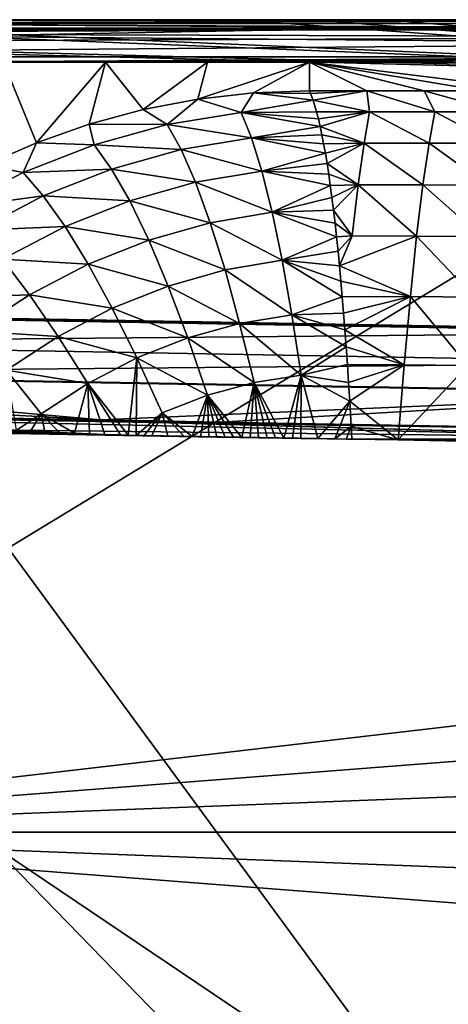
# Model space of a CAD drawing. Header units: inches. Extents: x -10.5 to 10.4, y -7.1 to 7.1.
# Tile 7 of 12: x -3.3 to 0.5, y -1.5 to 7.1. Entities that reach past the tile are written whole.
import ezdxf

# ---------------------------------------------------------------- set-up
doc = ezdxf.new("R2010")
doc.units = ezdxf.units.IN
doc.layers.get('0').update_dxf_attribs({"true_color": 0xc2ced6})

msp = doc.modelspace()

# ---------------------------------------------------------------- linework, layer by layer
for points in [[(-10.5009, 7.0866), (-10.5009, -7.0866), (3.2786, -7.0866), (-10.5009, 7.0866)], [(3.2786, -7.0866), (3.2786, 7.0866), (-10.5009, 7.0866), (3.2786, -7.0866)], [(-10.5009, 7.0866), (3.2786, 7.0866), (3.2786, 6.998), (-10.5009, 7.0866)], [(3.2786, 6.998), (-10.5009, 6.998), (-10.5009, 7.0866), (3.2786, 6.998)], [(-7.3622, 7.0866), (5.9905, 6.5472), (-7.5591, 6.8898), (-7.3622, 7.0866)], [(-7.3622, 7.0866), (-1.3768, 7.0866), (5.9905, 6.5472), (-7.3622, 7.0866)], [(-2.7069, 7.0866), (-2.0418, 7.0866), (-7.3622, 7.0866), (-2.7069, 7.0866)], [(-2.0418, 7.0866), (-1.3768, 7.0866), (-7.3622, 7.0866), (-2.0418, 7.0866)], [(-3.3719, 7.0866), (-2.7069, 7.0866), (-7.3622, 7.0866), (-3.3719, 7.0866)], [(-6.407, 7.0866), (-6.6038, 6.8898), (3.6563, 7.0866), (-6.407, 7.0866)], [(3.6563, 7.0866), (-6.6038, 6.8898), (3.6563, -7.0866), (3.6563, 7.0866)], [(-6.407, 7.0866), (6.2237, 6.5472), (-6.6038, 6.8898), (-6.407, 7.0866)], [(-6.407, 7.0866), (-6.407, 7.0866), (3.6563, 7.0866), (-6.407, 7.0866)], [(6.2237, 6.5472), (-6.407, 7.0866), (3.6563, 7.0866), (6.2237, 6.5472)], [(-6.407, 7.0866), (3.6563, 7.0866), (-6.407, 7.0866), (-6.407, 7.0866)], [(-2.7069, 7.0866), (-3.3719, 7.0866), (-6.3764, 7.0783), (-2.7069, 7.0866)], [(-2.7069, 7.0866), (-6.3764, 7.0783), (-2.0418, 7.0866), (-2.7069, 7.0866)], [(-6.3764, 7.0783), (-1.3768, 7.0866), (-2.0418, 7.0866), (-6.3764, 7.0783)], [(3.2786, 7.0783), (-1.3768, 7.0866), (-6.3764, 7.0783), (3.2786, 7.0783)], [(-6.3764, 7.052), (3.2786, 7.052), (3.2786, 7.0783), (-6.3764, 7.052)], [(3.2786, 7.0783), (-6.3764, 7.0783), (-6.3764, 7.052), (3.2786, 7.0783)], [(-6.3764, 7.052), (-6.3764, 7.012), (3.2786, 7.012), (-6.3764, 7.052)], [(3.2786, 7.012), (3.2786, 7.052), (-6.3764, 7.052), (3.2786, 7.012)], [(5.9905, 6.5472), (-1.3768, 7.0866), (-0.7117, 7.0866), (5.9905, 6.5472)], [(-1.3768, 7.0866), (3.2786, 7.0783), (-0.7117, 7.0866), (-1.3768, 7.0866)], [(-0.7117, 7.0866), (-0.0467, 7.0866), (5.9905, 6.5472), (-0.7117, 7.0866)], [(-0.7117, 7.0866), (3.2786, 7.0783), (-0.0467, 7.0866), (-0.7117, 7.0866)], [(5.9905, 6.5472), (-0.0467, 7.0866), (0.6184, 7.0866), (5.9905, 6.5472)], [(3.2786, 7.0783), (0.6184, 7.0866), (-0.0467, 7.0866), (3.2786, 7.0783)], [(3.2786, 6.8799), (-10.5009, 6.998), (3.2786, 6.998), (3.2786, 6.8799)], [(-10.5009, 6.998), (3.2786, 6.8799), (-10.5009, 6.7618), (-10.5009, 6.998)], [(-7.4409, 6.8898), (3.9616, 6.935), (-7.3622, 6.9685), (-7.4409, 6.8898)], [(-7.3622, 6.9685), (3.9616, 6.935), (3.2786, 7.012), (-7.3622, 6.9685)], [(3.2786, 7.012), (-6.3764, 7.012), (-7.3622, 6.9685), (3.2786, 7.012)], [(3.2786, 6.7618), (-10.5009, 6.7618), (3.2786, 6.8799), (3.2786, 6.7618)], [(-2.0418, -7.0866), (-7.5591, 6.8898), (5.9905, 6.5472), (-2.0418, -7.0866)], [(3.9616, 6.935), (-7.4409, 6.8898), (-7.4409, 0), (3.9616, 6.935)], [(-7.4409, 0), (9.947, 2.0229), (3.9616, 6.935), (-7.4409, 0)], [(3.6563, -7.0866), (-6.6038, 6.8898), (-6.6038, -6.8898), (3.6563, -7.0866)], [(3.6563, -7.0866), (-6.6038, -6.8898), (-6.6038, 6.8898), (3.6563, -7.0866)], [(6.2237, 6.5472), (3.6563, -7.0866), (-6.6038, 6.8898), (6.2237, 6.5472)], [(-4.294, 6.7157), (-10.5009, 6.7618), (3.2786, 6.7618), (-4.294, 6.7157)], [(3.2786, 6.7618), (-3.4049, 6.7157), (-4.294, 6.7157), (3.2786, 6.7618)], [(-3.4049, 6.7157), (-3.1167, 6.0135), (-3.5626, 5.8172), (-3.4049, 6.7157)], [(3.2786, 6.7618), (-2.5157, 6.7157), (-3.4049, 6.7157), (3.2786, 6.7618)], [(-2.5157, 6.7157), (-3.1167, 6.0135), (-3.4049, 6.7157), (-2.5157, 6.7157)], [(-2.6573, 6.1756), (-3.1167, 6.0135), (-2.5157, 6.7157), (-2.6573, 6.1756)], [(-2.5157, 6.7157), (-2.1869, 6.3026), (-2.6573, 6.1756), (-2.5157, 6.7157)], [(3.2786, 6.7618), (-1.6265, 6.7157), (-2.5157, 6.7157), (3.2786, 6.7618)], [(-2.1869, 6.3026), (-2.5157, 6.7157), (-1.6265, 6.7157), (-2.1869, 6.3026)], [(-1.6265, 6.7157), (-1.7083, 6.3937), (-2.1869, 6.3026), (-1.6265, 6.7157)], [(-0.7373, 6.7157), (-1.2242, 6.4485), (-1.7083, 6.3937), (-0.7373, 6.7157)], [(-1.7083, 6.3937), (-1.6265, 6.7157), (-0.7373, 6.7157), (-1.7083, 6.3937)], [(3.2786, 6.7618), (-0.7373, 6.7157), (-1.6265, 6.7157), (3.2786, 6.7618)], [(-0.7373, 6.7157), (-0.7373, 6.4669), (-1.2242, 6.4485), (-0.7373, 6.7157)], [(3.2786, 6.7618), (3.2786, 6.7157), (-0.7373, 6.7157), (3.2786, 6.7618)], [(0.7649, 6.4669), (-0.7373, 6.7157), (1.2656, 6.4669), (0.7649, 6.4669)], [(3.2786, 6.7157), (1.2656, 6.4669), (-0.7373, 6.7157), (3.2786, 6.7157)], [(0.2641, 6.4669), (-0.7373, 6.7157), (0.7649, 6.4669), (0.2641, 6.4669)], [(-0.7373, 6.7157), (0.2641, 6.4669), (-0.2366, 6.4669), (-0.7373, 6.7157)], [(-0.7373, 6.7157), (-0.2366, 6.4669), (-0.7373, 6.4669), (-0.7373, 6.7157)], [(-1.2242, 6.4485), (-1.3312, 6.2778), (-1.7083, 6.3937), (-1.2242, 6.4485)], [(-1.2242, 6.4485), (-0.7055, 6.3861), (-1.3312, 6.2778), (-1.2242, 6.4485)], [(-0.7373, 6.4669), (-0.7267, 6.4426), (-1.2242, 6.4485), (-0.7373, 6.4669)], [(-0.7055, 6.3861), (-1.2242, 6.4485), (-0.7267, 6.4426), (-0.7055, 6.3861)], [(-0.2366, 6.4669), (-0.7267, 6.4426), (-0.7373, 6.4669), (-0.2366, 6.4669)], [(-0.7267, 6.4426), (-0.2366, 6.4669), (-0.7055, 6.3861), (-0.7267, 6.4426)], [(-0.7055, 6.3861), (-0.2366, 6.4669), (-0.2117, 6.2842), (-0.7055, 6.3861)], [(0.358, 6.2843), (-0.2117, 6.2842), (-0.2366, 6.4669), (0.358, 6.2843)], [(-0.2366, 6.4669), (0.2641, 6.4669), (0.358, 6.2843), (-0.2366, 6.4669)], [(0.9276, 6.2842), (0.358, 6.2843), (0.2641, 6.4669), (0.9276, 6.2842)], [(0.2641, 6.4669), (0.7649, 6.4669), (0.9276, 6.2842), (0.2641, 6.4669)], [(-2.1869, 6.3026), (-1.7083, 6.3937), (-1.9778, 6.1714), (-2.1869, 6.3026)], [(-1.9778, 6.1714), (-1.7083, 6.3937), (-1.3312, 6.2778), (-1.9778, 6.1714)], [(-0.674, 6.2819), (-1.3312, 6.2778), (-0.7055, 6.3861), (-0.674, 6.2819)], [(-0.674, 6.2819), (-0.7055, 6.3861), (-0.2117, 6.2842), (-0.674, 6.2819)], [(-2.6573, 6.1756), (-2.1869, 6.3026), (-1.9778, 6.1714), (-2.6573, 6.1756)], [(-1.9778, 6.1714), (-1.3312, 6.2778), (-1.2412, 6.0568), (-1.9778, 6.1714)], [(-1.3312, 6.2778), (-0.674, 6.2819), (-0.6585, 6.2211), (-1.3312, 6.2778)], [(-1.3312, 6.2778), (-0.6585, 6.2211), (-0.6431, 6.1546), (-1.3312, 6.2778)], [(-0.6431, 6.1546), (-1.2412, 6.0568), (-1.3312, 6.2778), (-0.6431, 6.1546)], [(-0.674, 6.2819), (-0.2117, 6.2842), (-0.6585, 6.2211), (-0.674, 6.2819)], [(-0.6585, 6.2211), (-0.2117, 6.2842), (-0.6431, 6.1546), (-0.6585, 6.2211)], [(-0.2117, 6.2842), (-0.2607, 6.0095), (-0.6431, 6.1546), (-0.2117, 6.2842)], [(0.3062, 6.0091), (-0.2607, 6.0095), (-0.2117, 6.2842), (0.3062, 6.0091)], [(-0.2117, 6.2842), (0.358, 6.2843), (0.3062, 6.0091), (-0.2117, 6.2842)], [(0.8731, 6.0085), (0.3062, 6.0091), (0.358, 6.2843), (0.8731, 6.0085)], [(0.358, 6.2843), (0.9276, 6.2842), (0.8731, 6.0085), (0.358, 6.2843)], [(-3.1167, 6.0135), (-2.6573, 6.1756), (-2.6146, 5.9959), (-3.1167, 6.0135)], [(-2.6573, 6.1756), (-1.9778, 6.1714), (-2.6146, 5.9959), (-2.6573, 6.1756)], [(-2.6146, 5.9959), (-1.9778, 6.1714), (-1.855, 5.9536), (-2.6146, 5.9959)], [(-1.2412, 6.0568), (-1.855, 5.9536), (-1.9778, 6.1714), (-1.2412, 6.0568)], [(-1.2412, 6.0568), (-0.6431, 6.1546), (-0.6279, 6.0825), (-1.2412, 6.0568)], [(-0.2607, 6.0095), (-0.6279, 6.0825), (-0.6431, 6.1546), (-0.2607, 6.0095)], [(-3.5626, 5.8172), (-3.1167, 6.0135), (-3.2336, 5.7532), (-3.5626, 5.8172)], [(-2.6146, 5.9959), (-3.2336, 5.7532), (-3.1167, 6.0135), (-2.6146, 5.9959)], [(-1.855, 5.9536), (-1.2412, 6.0568), (-1.1512, 5.7666), (-1.855, 5.9536)], [(-1.2412, 6.0568), (-0.6279, 6.0825), (-0.6128, 6.0048), (-1.2412, 6.0568)], [(-1.2412, 6.0568), (-0.6128, 6.0048), (-0.598, 5.9216), (-1.2412, 6.0568)], [(-0.598, 5.9216), (-1.1512, 5.7666), (-1.2412, 6.0568), (-0.598, 5.9216)], [(-0.6128, 6.0048), (-0.6279, 6.0825), (-0.2607, 6.0095), (-0.6128, 6.0048)], [(-3.2336, 5.7532), (-2.6146, 5.9959), (-2.4629, 5.7838), (-3.2336, 5.7532)], [(-1.855, 5.9536), (-2.4629, 5.7838), (-2.6146, 5.9959), (-1.855, 5.9536)], [(-2.4629, 5.7838), (-1.855, 5.9536), (-1.7291, 5.6682), (-2.4629, 5.7838)], [(-1.1512, 5.7666), (-1.7291, 5.6682), (-1.855, 5.9536), (-1.1512, 5.7666)], [(-0.598, 5.9216), (-0.6128, 6.0048), (-0.2607, 6.0095), (-0.598, 5.9216)], [(-0.5833, 5.833), (-0.598, 5.9216), (-0.2607, 6.0095), (-0.5833, 5.833)], [(-0.5833, 5.833), (-0.2607, 6.0095), (-0.3115, 5.6467), (-0.5833, 5.833)], [(0.2526, 5.6453), (-0.3115, 5.6467), (-0.2607, 6.0095), (0.2526, 5.6453)], [(-0.2607, 6.0095), (0.3062, 6.0091), (0.2526, 5.6453), (-0.2607, 6.0095)], [(0.8167, 5.6436), (0.2526, 5.6453), (0.3062, 6.0091), (0.8167, 5.6436)], [(0.3062, 6.0091), (0.8731, 6.0085), (0.8167, 5.6436), (0.3062, 6.0091)], [(-1.1512, 5.7666), (-0.598, 5.9216), (-0.5833, 5.833), (-1.1512, 5.7666)], [(-3.8271, 5.4459), (-3.5626, 5.8172), (-3.2336, 5.7532), (-3.8271, 5.4459)], [(-2.4629, 5.7838), (-3.0569, 5.5492), (-3.2336, 5.7532), (-2.4629, 5.7838)], [(-3.0569, 5.5492), (-2.4629, 5.7838), (-2.3038, 5.506), (-3.0569, 5.5492)], [(-1.7291, 5.6682), (-2.3038, 5.506), (-2.4629, 5.7838), (-1.7291, 5.6682)], [(-1.7291, 5.6682), (-1.1512, 5.7666), (-1.0618, 5.408), (-1.7291, 5.6682)], [(-0.5689, 5.7391), (-1.1512, 5.7666), (-0.5833, 5.833), (-0.5689, 5.7391)], [(-1.1512, 5.7666), (-0.5689, 5.7391), (-0.5547, 5.6399), (-1.1512, 5.7666)], [(-1.0618, 5.408), (-1.1512, 5.7666), (-0.5547, 5.6399), (-1.0618, 5.408)], [(-0.3115, 5.6467), (-0.5689, 5.7391), (-0.5833, 5.833), (-0.3115, 5.6467)], [(-3.8271, 5.4459), (-3.2336, 5.7532), (-3.0569, 5.5492), (-3.8271, 5.4459)], [(-2.3038, 5.506), (-1.7291, 5.6682), (-1.6008, 5.3157), (-2.3038, 5.506)], [(-1.0618, 5.408), (-1.6008, 5.3157), (-1.7291, 5.6682), (-1.0618, 5.408)], [(-0.3115, 5.6467), (-0.5547, 5.6399), (-0.5689, 5.7391), (-0.3115, 5.6467)], [(-0.5547, 5.6399), (-0.5407, 5.5356), (-1.0618, 5.408), (-0.5547, 5.6399)], [(-0.3115, 5.6467), (-0.5407, 5.5356), (-0.5547, 5.6399), (-0.3115, 5.6467)], [(-0.5407, 5.5356), (-0.3115, 5.6467), (-0.527, 5.4262), (-0.5407, 5.5356)], [(-0.3632, 5.2007), (-0.527, 5.4262), (-0.3115, 5.6467), (-0.3632, 5.2007)], [(-0.3115, 5.6467), (0.198, 5.1978), (-0.3632, 5.2007), (-0.3115, 5.6467)], [(-0.3115, 5.6467), (0.2526, 5.6453), (0.198, 5.1978), (-0.3115, 5.6467)], [(0.7593, 5.1947), (0.198, 5.1978), (0.2526, 5.6453), (0.7593, 5.1947)], [(0.2526, 5.6453), (0.8167, 5.6436), (0.7593, 5.1947), (0.2526, 5.6453)], [(-3.0569, 5.5492), (-3.6291, 5.2523), (-3.8271, 5.4459), (-3.0569, 5.5492)], [(-3.6291, 5.2523), (-3.0569, 5.5492), (-2.8674, 5.282), (-3.6291, 5.2523)], [(-2.3038, 5.506), (-2.8674, 5.282), (-3.0569, 5.5492), (-2.3038, 5.506)], [(-2.8674, 5.282), (-2.3038, 5.506), (-2.1381, 5.1634), (-2.8674, 5.282)], [(-1.6008, 5.3157), (-2.1381, 5.1634), (-2.3038, 5.506), (-1.6008, 5.3157)], [(-1.0618, 5.408), (-0.5407, 5.5356), (-0.527, 5.4262), (-1.0618, 5.408)], [(-0.5135, 5.3118), (-1.0618, 5.408), (-0.527, 5.4262), (-0.5135, 5.3118)], [(-0.5135, 5.3118), (-0.527, 5.4262), (-0.3632, 5.2007), (-0.5135, 5.3118)], [(-1.6008, 5.3157), (-1.0618, 5.408), (-0.9747, 4.9884), (-1.6008, 5.3157)], [(-1.0618, 5.408), (-0.5135, 5.3118), (-0.5003, 5.1926), (-1.0618, 5.408)], [(-0.5003, 5.1926), (-0.9747, 4.9884), (-1.0618, 5.408), (-0.5003, 5.1926)], [(-2.8674, 5.282), (-3.4121, 4.9989), (-3.6291, 5.2523), (-2.8674, 5.282)], [(-3.4121, 4.9989), (-2.8674, 5.282), (-2.6659, 4.953), (-3.4121, 4.9989)], [(-2.1381, 5.1634), (-2.6659, 4.953), (-2.8674, 5.282), (-2.1381, 5.1634)], [(-2.1381, 5.1634), (-1.6008, 5.3157), (-1.4727, 4.9038), (-2.1381, 5.1634)], [(-0.9747, 4.9884), (-1.4727, 4.9038), (-1.6008, 5.3157), (-0.9747, 4.9884)], [(-0.3632, 5.2007), (-0.5003, 5.1926), (-0.5135, 5.3118), (-0.3632, 5.2007)], [(-2.6659, 4.953), (-2.1381, 5.1634), (-1.9689, 4.7635), (-2.6659, 4.953)], [(-1.4727, 4.9038), (-1.9689, 4.7635), (-2.1381, 5.1634), (-1.4727, 4.9038)], [(-0.4874, 5.0687), (-0.9747, 4.9884), (-0.5003, 5.1926), (-0.4874, 5.0687)], [(-0.3632, 5.2007), (-0.4874, 5.0687), (-0.5003, 5.1926), (-0.3632, 5.2007)], [(-0.4874, 5.0687), (-0.3632, 5.2007), (-0.4747, 4.9401), (-0.4874, 5.0687)], [(-0.4747, 4.9401), (-0.3632, 5.2007), (0.198, 5.1978), (-0.4747, 4.9401)], [(-0.4747, 4.9401), (0.198, 5.1978), (0.1434, 4.6728), (-0.4747, 4.9401)], [(0.7018, 4.6679), (0.1434, 4.6728), (0.198, 5.1978), (0.7018, 4.6679)], [(0.198, 5.1978), (0.7593, 5.1947), (0.7018, 4.6679), (0.198, 5.1978)], [(-0.9747, 4.9884), (-0.4874, 5.0687), (-0.4747, 4.9401), (-0.9747, 4.9884)], [(-3.9305, 4.6598), (-3.4121, 4.9989), (-3.1769, 4.687), (-3.9305, 4.6598)], [(-2.6659, 4.953), (-3.1769, 4.687), (-3.4121, 4.9989), (-2.6659, 4.953)], [(-1.4727, 4.9038), (-0.9747, 4.9884), (-0.8907, 4.5126), (-1.4727, 4.9038)], [(-0.9747, 4.9884), (-0.4624, 4.807), (-0.4504, 4.6695), (-0.9747, 4.9884)], [(-0.4504, 4.6695), (-0.8907, 4.5126), (-0.9747, 4.9884), (-0.4504, 4.6695)], [(-0.4624, 4.807), (-0.9747, 4.9884), (-0.4747, 4.9401), (-0.4624, 4.807)], [(-3.1769, 4.687), (-2.6659, 4.953), (-2.4564, 4.5694), (-3.1769, 4.687)], [(-1.9689, 4.7635), (-2.4564, 4.5694), (-2.6659, 4.953), (-1.9689, 4.7635)], [(-1.9689, 4.7635), (-1.4727, 4.9038), (-1.3454, 4.4372), (-1.9689, 4.7635)], [(-0.8907, 4.5126), (-1.3454, 4.4372), (-1.4727, 4.9038), (-0.8907, 4.5126)], [(-0.4624, 4.807), (-0.4747, 4.9401), (0.1434, 4.6728), (-0.4624, 4.807)], [(-2.4564, 4.5694), (-1.9689, 4.7635), (-1.7974, 4.3111), (-2.4564, 4.5694)], [(-1.3454, 4.4372), (-1.7974, 4.3111), (-1.9689, 4.7635), (-1.3454, 4.4372)], [(-0.4504, 4.6695), (-0.4624, 4.807), (0.1434, 4.6728), (-0.4504, 4.6695)], [(-3.1769, 4.687), (-3.6641, 4.3686), (-3.9305, 4.6598), (-3.1769, 4.687)], [(-3.6641, 4.3686), (-3.1769, 4.687), (-2.9284, 4.3239), (-3.6641, 4.3686)], [(-2.4564, 4.5694), (-2.9284, 4.3239), (-3.1769, 4.687), (-2.4564, 4.5694)], [(-0.4387, 4.5278), (-0.8907, 4.5126), (-0.4504, 4.6695), (-0.4387, 4.5278)], [(-0.4387, 4.5278), (-0.4504, 4.6695), (0.1434, 4.6728), (-0.4387, 4.5278)], [(-0.4273, 4.3819), (-0.4387, 4.5278), (0.1434, 4.6728), (-0.4273, 4.3819)], [(0.0894, 4.0777), (-0.4273, 4.3819), (0.1434, 4.6728), (0.0894, 4.0777)], [(0.645, 4.0706), (0.0894, 4.0777), (0.1434, 4.6728), (0.645, 4.0706)], [(0.1434, 4.6728), (0.7018, 4.6679), (0.645, 4.0706), (0.1434, 4.6728)], [(2.8191, 4.3738), (-10.5009, 4.6063), (-7.0755, 4.5304), (2.8191, 4.3738)], [(-10.5009, 4.6063), (2.8191, -4.3738), (-10.5009, -4.6063), (-10.5009, 4.6063)], [(-10.5009, 4.6063), (2.8191, 4.3738), (2.8191, -4.3738), (-10.5009, 4.6063)], [(-2.9284, 4.3239), (-2.4564, 4.5694), (-2.2405, 4.1361), (-2.9284, 4.3239)], [(-1.7974, 4.3111), (-2.2405, 4.1361), (-2.4564, 4.5694), (-1.7974, 4.3111)], [(2.8188, 4.3577), (-7.0755, 4.5304), (-7.0783, 4.2677), (2.8188, 4.3577)], [(2.8191, 4.3738), (-7.0755, 4.5304), (2.8189, 4.3657), (2.8191, 4.3738)], [(2.8188, 4.3577), (2.8189, 4.3657), (-7.0755, 4.5304), (2.8188, 4.3577)], [(-1.3454, 4.4372), (-0.8907, 4.5126), (-0.81, 3.9859), (-1.3454, 4.4372)], [(-0.8907, 4.5126), (-0.4387, 4.5278), (-0.4273, 4.3819), (-0.8907, 4.5126)], [(-0.8907, 4.5126), (-0.4273, 4.3819), (-0.4163, 4.232), (-0.8907, 4.5126)], [(-0.4163, 4.232), (-0.81, 3.9859), (-0.8907, 4.5126), (-0.4163, 4.232)], [(-1.7974, 4.3111), (-1.3454, 4.4372), (-1.2199, 3.9212), (-1.7974, 4.3111)], [(-0.81, 3.9859), (-1.2199, 3.9212), (-1.3454, 4.4372), (-0.81, 3.9859)], [(-0.4163, 4.232), (-0.4273, 4.3819), (0.0894, 4.0777), (-0.4163, 4.232)], [(2.8142, 4.095), (2.8188, 4.3577), (-7.0783, 4.2677), (2.8142, 4.095)], [(-2.9284, 4.3239), (-3.3785, 4.03), (-3.6641, 4.3686), (-2.9284, 4.3239)], [(-3.3785, 4.03), (-2.9284, 4.3239), (-2.6687, 3.9144), (-3.3785, 4.03)], [(-2.2405, 4.1361), (-2.6687, 3.9144), (-2.9284, 4.3239), (-2.2405, 4.1361)], [(-2.2405, 4.1361), (-1.7974, 4.3111), (-1.6248, 3.8116), (-2.2405, 4.1361)], [(-1.2199, 3.9212), (-1.6248, 3.8116), (-1.7974, 4.3111), (-1.2199, 3.9212)], [(-7.0783, 4.2677), (-7.0811, 4.0049), (2.8142, 4.095), (-7.0783, 4.2677)], [(-0.81, 3.9859), (-0.4163, 4.232), (-0.4056, 4.0783), (-0.81, 3.9859)], [(0.0894, 4.0777), (-0.4056, 4.0783), (-0.4163, 4.232), (0.0894, 4.0777)], [(-2.6687, 3.9144), (-2.2405, 4.1361), (-2.3164, 3.4631), (-2.6687, 3.9144)], [(-2.3164, 3.4631), (-2.2405, 4.1361), (-2.2478, 3.4613), (-2.3164, 3.4631)], [(-2.0199, 3.6584), (-2.2478, 3.4613), (-2.2405, 4.1361), (-2.0199, 3.6584)], [(-1.6248, 3.8116), (-2.0199, 3.6584), (-2.2405, 4.1361), (-1.6248, 3.8116)], [(2.8095, 3.8323), (2.8142, 4.095), (-7.0811, 4.0049), (2.8095, 3.8323)], [(-0.81, 3.9859), (-0.4056, 4.0783), (-0.3952, 3.9208), (-0.81, 3.9859)], [(-0.3952, 3.9208), (-0.4056, 4.0783), (0.0894, 4.0777), (-0.3952, 3.9208)], [(-0.3952, 3.9208), (0.0894, 4.0777), (-0.3852, 3.7598), (-0.3952, 3.9208)], [(0.0894, 4.0777), (0.0371, 3.4208), (-0.3852, 3.7598), (0.0894, 4.0777)], [(0.0371, 3.4208), (0.0894, 4.0777), (0.645, 4.0706), (0.0371, 3.4208)], [(0.645, 4.0706), (0.59, 3.4113), (0.0371, 3.4208), (0.645, 4.0706)], [(-7.0811, 4.0049), (-7.076, 3.9989), (2.8095, 3.8323), (-7.0811, 4.0049)], [(-7.076, 3.8367), (-2.5572, 3.5955), (-7.076, 3.9989), (-7.076, 3.8367)], [(-7.076, 3.9989), (-2.5572, 3.5955), (2.8094, 3.8263), (-7.076, 3.9989)], [(-7.076, 3.9989), (2.8094, 3.8263), (2.8095, 3.8323), (-7.076, 3.9989)], [(-2.6687, 3.9144), (-3.0763, 3.6488), (-3.3785, 4.03), (-2.6687, 3.9144)], [(-3.0763, 3.6488), (-3.2917, 3.5068), (-3.3785, 4.03), (-3.0763, 3.6488)], [(-1.2199, 3.9212), (-0.81, 3.9859), (-0.9591, 3.4374), (-1.2199, 3.9212)], [(-0.9591, 3.4374), (-0.81, 3.9859), (-0.8853, 3.4362), (-0.9591, 3.4374)], [(-0.8114, 3.435), (-0.8853, 3.4362), (-0.81, 3.9859), (-0.8114, 3.435)], [(-0.6633, 3.4327), (-0.8114, 3.435), (-0.81, 3.9859), (-0.6633, 3.4327)], [(-0.3952, 3.9208), (-0.3852, 3.7598), (-0.81, 3.9859), (-0.3952, 3.9208)], [(-0.81, 3.9859), (-0.3852, 3.7598), (-0.6633, 3.4327), (-0.81, 3.9859)], [(-3.0763, 3.6488), (-2.6687, 3.9144), (-2.7847, 3.4792), (-3.0763, 3.6488)], [(-2.6531, 3.4739), (-2.7847, 3.4792), (-2.6687, 3.9144), (-2.6531, 3.4739)], [(-2.6531, 3.4739), (-2.6687, 3.9144), (-2.5197, 3.4693), (-2.6531, 3.4739)], [(-2.3845, 3.4651), (-2.5197, 3.4693), (-2.6687, 3.9144), (-2.3845, 3.4651)], [(-2.3845, 3.4651), (-2.6687, 3.9144), (-2.3164, 3.4631), (-2.3845, 3.4651)], [(-1.3254, 3.4432), (-1.6248, 3.8116), (-1.2199, 3.9212), (-1.3254, 3.4432)], [(-1.2199, 3.9212), (-1.2525, 3.442), (-1.3254, 3.4432), (-1.2199, 3.9212)], [(-1.1794, 3.4408), (-1.2525, 3.442), (-1.2199, 3.9212), (-1.1794, 3.4408)], [(-1.1794, 3.4408), (-1.2199, 3.9212), (-1.1061, 3.4397), (-1.1794, 3.4408)], [(-1.2199, 3.9212), (-1.0327, 3.4385), (-1.1061, 3.4397), (-1.2199, 3.9212)], [(-0.9591, 3.4374), (-1.0327, 3.4385), (-1.2199, 3.9212), (-0.9591, 3.4374)], [(-7.076, 3.6744), (-2.5572, 3.5955), (-7.076, 3.8367), (-7.076, 3.6744)], [(2.8094, 3.8263), (-2.5572, 3.5955), (-1.5155, 3.5773), (2.8094, 3.8263)], [(-1.7576, 3.4506), (-2.0199, 3.6584), (-1.6248, 3.8116), (-1.7576, 3.4506)], [(-1.6248, 3.8116), (-1.6863, 3.4492), (-1.7576, 3.4506), (-1.6248, 3.8116)], [(-1.6863, 3.4492), (-1.6248, 3.8116), (-1.6146, 3.448), (-1.6863, 3.4492)], [(-1.6248, 3.8116), (-1.5427, 3.4467), (-1.6146, 3.448), (-1.6248, 3.8116)], [(-1.6248, 3.8116), (-1.4705, 3.4455), (-1.5427, 3.4467), (-1.6248, 3.8116)], [(-1.3981, 3.4443), (-1.4705, 3.4455), (-1.6248, 3.8116), (-1.3981, 3.4443)], [(-1.6248, 3.8116), (-1.3254, 3.4432), (-1.3981, 3.4443), (-1.6248, 3.8116)], [(2.8094, 3.8263), (-1.5155, 3.5773), (2.8037, 3.5019), (2.8094, 3.8263)], [(-0.3852, 3.7598), (-0.5149, 3.4302), (-0.6633, 3.4327), (-0.3852, 3.7598)], [(-0.5149, 3.4302), (-0.3852, 3.7598), (-0.3725, 3.5398), (-0.5149, 3.4302)], [(0.0371, 3.4208), (-0.3725, 3.5398), (-0.3852, 3.7598), (0.0371, 3.4208)], [(-7.8833, 3.6744), (-7.8853, 3.5589), (2.8026, 3.4376), (-7.8833, 3.6744)], [(-2.2194, 3.578), (-7.8217, 3.6787), (-7.8833, 3.6744), (-2.2194, 3.578)], [(-7.8833, 3.6744), (-2.0364, 3.5727), (-2.1088, 3.5742), (-7.8833, 3.6744)], [(-2.1088, 3.5742), (-2.1755, 3.5761), (-7.8833, 3.6744), (-2.1088, 3.5742)], [(-7.8833, 3.6744), (2.8026, 3.4376), (-2.0364, 3.5727), (-7.8833, 3.6744)], [(-7.8833, 3.6744), (-2.1755, 3.5761), (-2.2194, 3.578), (-7.8833, 3.6744)], [(-7.8217, 3.6787), (-2.2332, 3.5795), (-7.076, 3.6744), (-7.8217, 3.6787)], [(-7.8217, 3.6787), (-2.2194, 3.578), (-2.2332, 3.5795), (-7.8217, 3.6787)], [(-7.076, 3.6744), (-2.2332, 3.5795), (-2.2194, 3.5806), (-7.076, 3.6744)], [(-7.076, 3.6744), (-2.2194, 3.5806), (-2.5572, 3.5955), (-7.076, 3.6744)], [(-3.0763, 3.6488), (-3.1681, 3.4987), (-3.2917, 3.5068), (-3.0763, 3.6488)], [(-3.0423, 3.4915), (-3.1681, 3.4987), (-3.0763, 3.6488), (-3.0423, 3.4915)], [(-3.0763, 3.6488), (-2.7847, 3.4792), (-2.9145, 3.485), (-3.0763, 3.6488)], [(-3.0763, 3.6488), (-2.9145, 3.485), (-3.0423, 3.4915), (-3.0763, 3.6488)], [(-2.1789, 3.4595), (-2.2478, 3.4613), (-2.0199, 3.6584), (-2.1789, 3.4595)], [(-2.0199, 3.6584), (-2.1095, 3.4579), (-2.1789, 3.4595), (-2.0199, 3.6584)], [(-2.0199, 3.6584), (-1.9698, 3.4548), (-2.1095, 3.4579), (-2.0199, 3.6584)], [(-1.8287, 3.4519), (-2.0199, 3.6584), (-1.7576, 3.4506), (-1.8287, 3.4519)], [(-1.8287, 3.4519), (-1.9698, 3.4548), (-2.0199, 3.6584), (-1.8287, 3.4519)], [(-7.8853, 3.57), (-3.0423, 3.4915), (-2.9145, 3.485), (-7.8853, 3.57)], [(-7.8853, 3.57), (-2.9145, 3.485), (-2.7847, 3.4792), (-7.8853, 3.57)], [(-7.8853, 3.57), (-3.2917, 3.5068), (-3.1681, 3.4987), (-7.8853, 3.57)], [(-7.8853, 3.57), (-3.1681, 3.4987), (-3.0423, 3.4915), (-7.8853, 3.57)], [(-7.8853, 3.57), (-2.6531, 3.4739), (-2.5197, 3.4693), (-7.8853, 3.57)], [(-2.6531, 3.4739), (-7.8853, 3.57), (-2.7847, 3.4792), (-2.6531, 3.4739)], [(-7.8853, 3.5589), (-7.8853, 3.57), (-2.5197, 3.4693), (-7.8853, 3.5589)], [(2.8026, 3.4376), (-7.8853, 3.5589), (-0.3664, 3.4277), (2.8026, 3.4376)], [(-7.8853, 3.5589), (-1.1794, 3.4408), (-1.1061, 3.4397), (-7.8853, 3.5589)], [(-7.8853, 3.5589), (-1.1061, 3.4397), (-1.0327, 3.4385), (-7.8853, 3.5589)], [(-7.8853, 3.5589), (-1.3981, 3.4443), (-1.3254, 3.4432), (-7.8853, 3.5589)], [(-7.8853, 3.5589), (-1.3254, 3.4432), (-1.2525, 3.442), (-7.8853, 3.5589)], [(-7.8853, 3.5589), (-1.2525, 3.442), (-1.1794, 3.4408), (-7.8853, 3.5589)], [(-7.8853, 3.5589), (-0.5149, 3.4302), (-0.4159, 3.4285), (-7.8853, 3.5589)], [(-7.8853, 3.5589), (-0.4159, 3.4285), (-0.3664, 3.4277), (-7.8853, 3.5589)], [(-7.8853, 3.5589), (-0.9591, 3.4374), (-0.8853, 3.4362), (-7.8853, 3.5589)], [(-7.8853, 3.5589), (-0.8114, 3.435), (-0.6633, 3.4327), (-7.8853, 3.5589)], [(-0.8114, 3.435), (-7.8853, 3.5589), (-0.8853, 3.4362), (-0.8114, 3.435)], [(-7.8853, 3.5589), (-0.6633, 3.4327), (-0.5149, 3.4302), (-7.8853, 3.5589)], [(-0.9591, 3.4374), (-7.8853, 3.5589), (-1.0327, 3.4385), (-0.9591, 3.4374)], [(-7.8853, 3.5589), (-2.2478, 3.4613), (-2.1789, 3.4595), (-7.8853, 3.5589)], [(-7.8853, 3.5589), (-2.1789, 3.4595), (-2.1095, 3.4579), (-7.8853, 3.5589)], [(-7.8853, 3.5589), (-2.3845, 3.4651), (-2.3164, 3.4631), (-7.8853, 3.5589)], [(-2.3845, 3.4651), (-7.8853, 3.5589), (-2.5197, 3.4693), (-2.3845, 3.4651)], [(-7.8853, 3.5589), (-2.3164, 3.4631), (-2.2478, 3.4613), (-7.8853, 3.5589)], [(-7.8853, 3.5589), (-1.6146, 3.448), (-1.5427, 3.4467), (-7.8853, 3.5589)], [(-7.8853, 3.5589), (-1.5427, 3.4467), (-1.4705, 3.4455), (-7.8853, 3.5589)], [(-7.8853, 3.5589), (-1.9698, 3.4548), (-1.8287, 3.4519), (-7.8853, 3.5589)], [(-7.8853, 3.5589), (-1.7576, 3.4506), (-1.6863, 3.4492), (-7.8853, 3.5589)], [(-1.7576, 3.4506), (-7.8853, 3.5589), (-1.8287, 3.4519), (-1.7576, 3.4506)], [(-7.8853, 3.5589), (-1.6863, 3.4492), (-1.6146, 3.448), (-7.8853, 3.5589)], [(-1.9698, 3.4548), (-7.8853, 3.5589), (-2.1095, 3.4579), (-1.9698, 3.4548)], [(-7.8853, 3.5589), (-1.4705, 3.4455), (-1.3981, 3.4443), (-7.8853, 3.5589)], [(-2.2194, 3.5806), (-2.1755, 3.581), (-2.5572, 3.5955), (-2.2194, 3.5806)], [(-2.1088, 3.5806), (-2.5572, 3.5955), (-2.1755, 3.581), (-2.1088, 3.5806)], [(-2.0364, 3.5795), (-2.5572, 3.5955), (-2.1088, 3.5806), (-2.0364, 3.5795)], [(-2.0364, 3.5795), (-1.5155, 3.5773), (-2.5572, 3.5955), (-2.0364, 3.5795)], [(-1.9639, 3.5716), (-2.2194, 3.5806), (-2.2332, 3.5795), (-1.9639, 3.5716)], [(-1.9639, 3.5716), (-2.2332, 3.5795), (-2.2194, 3.578), (-1.9639, 3.5716)], [(-2.2194, 3.5806), (-1.8972, 3.5712), (-2.1755, 3.581), (-2.2194, 3.5806)], [(-1.9639, 3.5716), (-1.8972, 3.5712), (-2.2194, 3.5806), (-1.9639, 3.5716)], [(-2.1088, 3.5742), (-2.2194, 3.578), (-2.1755, 3.5761), (-2.1088, 3.5742)], [(-2.2194, 3.578), (-2.1088, 3.5742), (-2.0364, 3.5727), (-2.2194, 3.578)], [(-1.9639, 3.5716), (-2.2194, 3.578), (-2.0364, 3.5727), (-1.9639, 3.5716)], [(-2.1755, 3.581), (-1.8395, 3.5727), (-2.1088, 3.5806), (-2.1755, 3.581)], [(-1.8972, 3.5712), (-1.8534, 3.5716), (-2.1755, 3.581), (-1.8972, 3.5712)], [(-1.8534, 3.5716), (-1.8395, 3.5727), (-2.1755, 3.581), (-1.8534, 3.5716)], [(-2.1088, 3.5806), (-1.8395, 3.5727), (-1.8534, 3.5742), (-2.1088, 3.5806)], [(-2.0364, 3.5795), (-2.1088, 3.5806), (-1.8534, 3.5742), (-2.0364, 3.5795)], [(-1.8972, 3.5761), (-1.9639, 3.578), (-2.0364, 3.5795), (-1.8972, 3.5761)], [(-2.0364, 3.5795), (-1.8534, 3.5742), (-1.8972, 3.5761), (-2.0364, 3.5795)], [(-2.0364, 3.5795), (-1.9639, 3.578), (-1.5155, 3.5773), (-2.0364, 3.5795)], [(-1.9639, 3.5716), (-2.0364, 3.5727), (2.8026, 3.4376), (-1.9639, 3.5716)], [(-1.9639, 3.578), (-1.8972, 3.5761), (-1.5155, 3.5773), (-1.9639, 3.578)], [(-1.9639, 3.5716), (2.8026, 3.4376), (2.8037, 3.5019), (-1.9639, 3.5716)], [(2.8037, 3.5019), (-1.8972, 3.5712), (-1.9639, 3.5716), (2.8037, 3.5019)], [(-1.5155, 3.5773), (-1.8972, 3.5761), (-1.8534, 3.5742), (-1.5155, 3.5773)], [(-1.8972, 3.5712), (2.8037, 3.5019), (-1.8534, 3.5716), (-1.8972, 3.5712)], [(-1.8534, 3.5742), (2.8037, 3.5019), (-1.5155, 3.5773), (-1.8534, 3.5742)], [(-1.8395, 3.5727), (2.8037, 3.5019), (-1.8534, 3.5742), (-1.8395, 3.5727)], [(2.8037, 3.5019), (-1.8395, 3.5727), (-1.8534, 3.5716), (2.8037, 3.5019)], [(-0.4159, 3.4285), (-0.5149, 3.4302), (-0.3725, 3.5398), (-0.4159, 3.4285)], [(-0.4159, 3.4285), (-0.3725, 3.5398), (-0.3664, 3.4277), (-0.4159, 3.4285)], [(-0.3725, 3.5398), (0.0371, 3.4208), (-0.3664, 3.4277), (-0.3725, 3.5398)], [(2.8026, 3.4376), (-0.3664, 3.4277), (0.0371, 3.4208), (2.8026, 3.4376)], [(2.8026, 3.4376), (0.0371, 3.4208), (0.59, 3.4113), (2.8026, 3.4376)], [(-7.4409, 0), (10.1132, 1.3595), (9.947, 2.0229), (-7.4409, 0)], [(10.2136, 0.683), (10.1132, 1.3595), (-7.4409, 0), (10.2136, 0.683)], [(-7.4409, 0), (10.2471, 0), (10.2136, 0.683), (-7.4409, 0)], [(10.1132, -1.3595), (-7.4409, 0), (3.2786, -6.9685), (10.1132, -1.3595)], [(10.1132, -1.3595), (10.2136, -0.683), (-7.4409, 0), (10.1132, -1.3595)], [(-7.4409, 0), (10.2136, -0.683), (10.2471, 0), (-7.4409, 0)]]:
    msp.add_lwpolyline(points)

doc.saveas('drawing.dxf')
